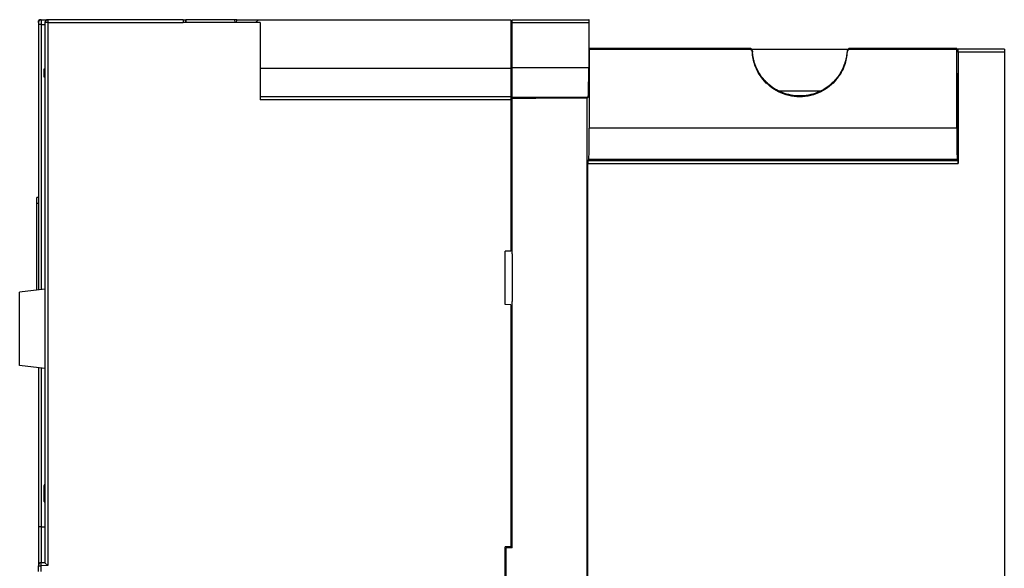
# Model space of a CAD drawing. Header units: inches. Extents: x 171 to 304, y 36 to 194.
# Tile 2 of 2: x 171 to 304, y 120 to 194. Entities that reach past the tile are written whole.
import ezdxf

# ---------------------------------------------------------------- set-up
doc = ezdxf.new("R2010")
doc.units = ezdxf.units.IN
doc.header["$MEASUREMENT"] = 0

# ---------------------------------------------------------------- blocks, each defined once
blk = doc.blocks.new('block 10')
at = {"color": 7, "lineweight": 25}
blk.add_open_spline([(174.43, 128.77), (174.43, 128.7), (174.46, 128.64), (174.51, 128.59)], degree=3, dxfattribs=at)
blk = doc.blocks.new('block 11')
at = {"color": 7, "lineweight": 25}
blk.add_open_spline([(174.5, 131.1), (174.45, 131.06), (174.43, 130.99), (174.43, 130.92)], degree=3, dxfattribs=at)
blk = doc.blocks.new('block 22')
at = {"color": 7, "lineweight": 25}
blk.add_open_spline([(173.66, 193.48), (173.66, 193.47), (173.66, 193.46), (173.66, 193.45), (173.65, 193.43), (173.65, 193.4), (173.65, 193.36), (173.65, 193.32), (173.65, 193.28), (173.65, 193.23), (173.65, 193.19), (173.65, 193.14), (173.65, 193.09)], degree=3, knots=[0, 0, 0, 0, 1, 1, 1, 2, 2, 2, 3, 3, 3, 4, 4, 4, 4], dxfattribs=at)
blk = doc.blocks.new('block 23')
at = {"color": 7, "lineweight": 25}
blk.add_open_spline([(173.64, 193.62), (173.64, 193.62), (173.64, 193.62), (173.64, 193.6), (173.64, 193.59), (173.64, 193.56), (173.64, 193.54), (173.64, 193.51), (173.64, 193.48), (173.64, 193.44), (173.64, 193.42), (173.64, 193.4), (173.64, 193.39)], degree=3, knots=[0, 0, 0, 0, 1, 1, 1, 2, 2, 2, 3, 3, 3, 4, 4, 4, 4], dxfattribs=at)
blk = doc.blocks.new('block 31')
at = {"color": 7, "lineweight": 25}
blk.add_lwpolyline([(247.68, 183.13), (240.76, 183.13)], dxfattribs=at)
blk = doc.blocks.new('block 32')
at = {"color": 7, "lineweight": 25}
blk.add_lwpolyline([(247.68, 47.92), (247.68, 183.13)], dxfattribs=at)
blk = doc.blocks.new('block 42')
at = {"color": 7, "lineweight": 25}
blk.add_lwpolyline([(236.75, 110.97), (236.75, 122.49)], dxfattribs=at)
blk = doc.blocks.new('block 43')
at = {"color": 7, "lineweight": 25}
blk.add_lwpolyline([(237.55, 122.49), (236.75, 122.49)], dxfattribs=at)
blk = doc.blocks.new('block 44')
at = {"color": 7, "lineweight": 25}
blk.add_lwpolyline([(237.55, 122.49), (237.55, 155.73)], dxfattribs=at)
blk = doc.blocks.new('block 45')
at = {"color": 7, "lineweight": 25}
blk.add_lwpolyline([(237.59, 155.73), (237.55, 155.73)], dxfattribs=at)
blk = doc.blocks.new('block 46')
at = {"color": 7, "lineweight": 25}
blk.add_lwpolyline([(237.59, 155.73), (237.59, 162.13)], dxfattribs=at)
blk = doc.blocks.new('block 47')
at = {"color": 7, "lineweight": 25}
blk.add_lwpolyline([(237.59, 162.13), (237.55, 162.13)], dxfattribs=at)
blk = doc.blocks.new('block 48')
at = {"color": 7, "lineweight": 25}
blk.add_lwpolyline([(237.55, 162.13), (237.55, 183.13)], dxfattribs=at)
blk = doc.blocks.new('block 49')
at = {"color": 7, "lineweight": 25}
blk.add_lwpolyline([(237.55, 183.13), (239.13, 183.13)], dxfattribs=at)
blk = doc.blocks.new('block 50')
at = {"color": 7, "lineweight": 25}
blk.add_lwpolyline([(239.13, 183.13), (240.76, 183.13)], dxfattribs=at)
blk = doc.blocks.new('block 51')
at = {"color": 7, "lineweight": 25}
blk.add_lwpolyline([(237.55, 183.13), (237.55, 183.26)], dxfattribs=at)
blk = doc.blocks.new('block 52')
at = {"color": 7, "lineweight": 25}
blk.add_lwpolyline([(237.55, 183.26), (247.81, 183.26)], dxfattribs=at)
blk = doc.blocks.new('block 53')
at = {"color": 7, "lineweight": 25}
blk.add_lwpolyline([(247.81, 183.26), (247.68, 183.13)], dxfattribs=at)
blk = doc.blocks.new('block 54')
at = {"color": 7, "lineweight": 25}
blk.add_lwpolyline([(239.13, 183.13), (240.76, 183.13)], dxfattribs=at)
blk = doc.blocks.new('block 59')
at = {"color": 7, "lineweight": 25}
blk.add_open_spline([(247.81, 183.26), (247.85, 183.3), (247.88, 185.07), (247.88, 187.26)], degree=3, dxfattribs=at)
blk = doc.blocks.new('block 60')
at = {"color": 7, "lineweight": 25}
blk.add_lwpolyline([(247.88, 193.33), (247.88, 187.26)], dxfattribs=at)
blk = doc.blocks.new('block 61')
at = {"color": 7, "lineweight": 25}
blk.add_open_spline([(247.88, 193.73), (247.88, 193.73), (247.88, 193.55), (247.88, 193.33)], degree=3, dxfattribs=at)
blk = doc.blocks.new('block 62')
at = {"color": 7, "lineweight": 25}
blk.add_lwpolyline([(247.94, 193.73), (247.88, 193.73)], dxfattribs=at)
blk = doc.blocks.new('block 63')
at = {"color": 7, "lineweight": 25}
blk.add_lwpolyline([(247.95, 189.73), (247.94, 193.73)], dxfattribs=at)
blk = doc.blocks.new('block 64')
at = {"color": 7, "lineweight": 25}
blk.add_lwpolyline([(247.95, 189.73), (247.96, 179.08)], dxfattribs=at)
blk = doc.blocks.new('block 65')
at = {"color": 7, "lineweight": 25}
blk.add_open_spline([(247.89, 174.87), (247.93, 174.91), (247.96, 176.73), (247.96, 178.94), (247.96, 178.98), (247.96, 179.03), (247.96, 179.08)], degree=3, knots=[0, 0, 0, 0, 1, 1, 1, 2, 2, 2, 2], dxfattribs=at)
blk = doc.blocks.new('block 66')
at = {"color": 7, "lineweight": 25}
blk.add_lwpolyline([(247.89, 174.87), (247.76, 174.74)], dxfattribs=at)
blk = doc.blocks.new('block 67')
at = {"color": 7, "lineweight": 25}
blk.add_open_spline([(247.76, 174.74), (247.75, 174.73), (247.75, 174.56), (247.75, 174.34)], degree=3, dxfattribs=at)
blk = doc.blocks.new('block 68')
at = {"color": 7, "lineweight": 25}
blk.add_lwpolyline([(247.75, 53.33), (247.75, 174.34)], dxfattribs=at)
blk = doc.blocks.new('block 72')
at = {"color": 7, "lineweight": 25}
blk.add_lwpolyline([(203.55, 193.33), (200.17, 193.33)], dxfattribs=at)
blk = doc.blocks.new('block 73')
at = {"color": 7, "lineweight": 25}
blk.add_lwpolyline([(203.55, 193.33), (203.55, 182.93)], dxfattribs=at)
blk = doc.blocks.new('block 74')
at = {"color": 7, "lineweight": 25}
blk.add_lwpolyline([(237.39, 182.93), (203.55, 182.93)], dxfattribs=at)
blk = doc.blocks.new('block 75')
at = {"color": 7, "lineweight": 25}
blk.add_lwpolyline([(237.39, 182.93), (237.39, 162.52)], dxfattribs=at)
blk = doc.blocks.new('block 76')
at = {"color": 7, "lineweight": 25}
blk.add_lwpolyline([(236.59, 155.31), (236.59, 162.51)], dxfattribs=at)
blk = doc.blocks.new('block 77')
at = {"color": 7, "lineweight": 25}
blk.add_lwpolyline([(237.39, 155.29), (236.59, 155.31)], dxfattribs=at)
blk = doc.blocks.new('block 78')
at = {"color": 7, "lineweight": 25}
blk.add_lwpolyline([(237.39, 155.29), (237.39, 122.63)], dxfattribs=at)
blk = doc.blocks.new('block 79')
at = {"color": 7, "lineweight": 25}
blk.add_lwpolyline([(236.59, 110.79), (236.59, 122.63)], dxfattribs=at)
blk = doc.blocks.new('block 95')
at = {"color": 7, "lineweight": 25}
blk.add_lwpolyline([(174.03, 119.32), (174.03, 120.09)], dxfattribs=at)
blk = doc.blocks.new('block 96')
at = {"color": 7, "lineweight": 25}
blk.add_lwpolyline([(174.91, 120.11), (174.03, 120.09)], dxfattribs=at)
blk = doc.blocks.new('block 97')
at = {"color": 7, "lineweight": 25}
blk.add_lwpolyline([(174.91, 193.33), (174.91, 120.11)], dxfattribs=at)
blk = doc.blocks.new('block 98')
at = {"color": 7, "lineweight": 25}
blk.add_lwpolyline([(174.91, 193.33), (193.15, 193.33)], dxfattribs=at)
blk = doc.blocks.new('block 99')
at = {"color": 7, "lineweight": 25}
blk.add_lwpolyline([(193.55, 193.33), (193.15, 193.33)], dxfattribs=at)
blk = doc.blocks.new('block 100')
at = {"color": 7, "lineweight": 25}
blk.add_lwpolyline([(200.17, 193.33), (193.55, 193.33)], dxfattribs=at)
blk = doc.blocks.new('block 102')
at = {"color": 7, "lineweight": 25}
blk.add_lwpolyline([(237.39, 162.52), (236.59, 162.51)], dxfattribs=at)
blk = doc.blocks.new('block 105')
at = {"color": 7, "lineweight": 25}
blk.add_lwpolyline([(237.39, 122.63), (236.59, 122.63)], dxfattribs=at)
blk = doc.blocks.new('block 111')
at = {"color": 7, "lineweight": 25}
blk.add_lwpolyline([(237.39, 183.33), (203.55, 183.33)], dxfattribs=at)
blk = doc.blocks.new('block 112')
at = {"color": 7, "lineweight": 25}
blk.add_lwpolyline([(237.39, 183.33), (237.39, 182.93)], dxfattribs=at)
blk = doc.blocks.new('block 113')
at = {"color": 7, "lineweight": 25}
blk.add_lwpolyline([(237.55, 162.13), (237.55, 155.73)], dxfattribs=at)
blk = doc.blocks.new('block 114')
at = {"color": 7, "lineweight": 25}
blk.add_lwpolyline([(193.55, 193.33), (193.55, 193.73)], dxfattribs=at)
blk = doc.blocks.new('block 115')
at = {"color": 7, "lineweight": 25}
blk.add_lwpolyline([(200.16, 193.73), (193.55, 193.73)], dxfattribs=at)
blk = doc.blocks.new('block 116')
at = {"color": 7, "lineweight": 25}
blk.add_lwpolyline([(200.17, 193.33), (200.16, 193.73)], dxfattribs=at)
blk = doc.blocks.new('block 117')
at = {"color": 7, "lineweight": 25}
blk.add_lwpolyline([(174.91, 193.73), (174.91, 193.33)], dxfattribs=at)
blk = doc.blocks.new('block 118')
at = {"color": 7, "lineweight": 25}
blk.add_lwpolyline([(193.15, 193.73), (174.91, 193.73)], dxfattribs=at)
blk = doc.blocks.new('block 119')
at = {"color": 7, "lineweight": 25}
blk.add_lwpolyline([(193.15, 193.73), (193.15, 193.33)], dxfattribs=at)
blk = doc.blocks.new('block 131')
at = {"color": 7, "lineweight": 25}
blk.add_lwpolyline([(174.51, 193.33), (174.51, 120.5)], dxfattribs=at)
blk = doc.blocks.new('block 132')
at = {"color": 7, "lineweight": 25}
blk.add_lwpolyline([(174.91, 193.33), (174.51, 193.33)], dxfattribs=at)
blk = doc.blocks.new('block 133')
at = {"color": 7, "lineweight": 25}
blk.add_lwpolyline([(174.51, 120.5), (174.91, 120.11)], dxfattribs=at)
blk = doc.blocks.new('block 134')
at = {"color": 7, "lineweight": 25}
blk.add_open_spline([(174.91, 193.73), (174.69, 193.73), (174.51, 193.55), (174.51, 193.33)], degree=3, dxfattribs=at)
blk = doc.blocks.new('block 135')
at = {"color": 7, "lineweight": 25}
blk.add_lwpolyline([(173.63, 120.09), (174.03, 120.09)], dxfattribs=at)
blk = doc.blocks.new('block 136')
at = {"color": 7, "lineweight": 25}
blk.add_open_spline([(174.02, 120.49), (173.8, 120.49), (173.63, 120.31), (173.63, 120.09)], degree=3, dxfattribs=at)
blk = doc.blocks.new('block 137')
at = {"color": 7, "lineweight": 25}
blk.add_lwpolyline([(174.03, 120.09), (174.02, 120.49)], dxfattribs=at)
blk = doc.blocks.new('block 141')
at = {"color": 7, "lineweight": 25}
blk.add_lwpolyline([(173.63, 119.33), (173.63, 120.09)], dxfattribs=at)
blk = doc.blocks.new('block 143')
at = {"color": 7, "lineweight": 25}
blk.add_lwpolyline([(174.51, 120.5), (174.02, 120.49)], dxfattribs=at)
blk = doc.blocks.new('block 146')
at = {"color": 7, "lineweight": 25}
blk.add_lwpolyline([(236.75, 121.51), (236.59, 121.51)], dxfattribs=at)
blk = doc.blocks.new('block 148')
at = {"color": 7, "lineweight": 25}
blk.add_lwpolyline([(237.55, 182.05), (237.39, 182.04)], dxfattribs=at)
blk = doc.blocks.new('block 158')
at = {"color": 7, "lineweight": 25}
blk.add_lwpolyline([(236.75, 120.68), (236.59, 120.68)], dxfattribs=at)
blk = doc.blocks.new('block 166')
at = {"color": 7, "lineweight": 25}
blk.add_lwpolyline([(247.75, 174.34), (297.74, 174.34)], dxfattribs=at)
blk = doc.blocks.new('block 167')
at = {"color": 7, "lineweight": 25}
blk.add_lwpolyline([(297.74, 189.33), (297.74, 174.34)], dxfattribs=at)
blk = doc.blocks.new('block 168')
at = {"color": 7, "lineweight": 25}
blk.add_lwpolyline([(303.95, 189.33), (297.74, 189.33)], dxfattribs=at)
blk = doc.blocks.new('block 169')
at = {"color": 7, "lineweight": 25}
blk.add_lwpolyline([(303.95, 189.33), (303.95, 48.13)], dxfattribs=at)
blk = doc.blocks.new('block 175')
at = {"color": 7, "lineweight": 25}
blk.add_lwpolyline([(303.95, 189.73), (297.73, 189.73)], dxfattribs=at)
blk = doc.blocks.new('block 176')
at = {"color": 7, "lineweight": 25}
blk.add_open_spline([(297.74, 189.33), (297.74, 189.55), (297.74, 189.73), (297.73, 189.73)], degree=3, dxfattribs=at)
blk = doc.blocks.new('block 177')
at = {"color": 7, "lineweight": 25}
blk.add_lwpolyline([(303.95, 189.73), (303.95, 189.33)], dxfattribs=at)
blk = doc.blocks.new('block 178')
at = {"color": 7, "lineweight": 25}
blk.add_lwpolyline([(247.76, 174.74), (297.73, 174.74)], dxfattribs=at)
blk = doc.blocks.new('block 179')
at = {"color": 7, "lineweight": 25}
blk.add_open_spline([(297.74, 174.34), (297.74, 174.56), (297.74, 174.73), (297.73, 174.74)], degree=3, dxfattribs=at)
blk = doc.blocks.new('block 180')
at = {"color": 7, "lineweight": 25}
blk.add_open_spline([(297.66, 184.53), (297.66, 185.63), (297.65, 186.53), (297.63, 186.53), (297.61, 186.53), (297.6, 185.63), (297.6, 184.53)], degree=3, knots=[0, 0, 0, 0, 1, 1, 1, 2, 2, 2, 2], dxfattribs=at)
blk = doc.blocks.new('block 181')
at = {"color": 7, "lineweight": 25}
blk.add_lwpolyline([(297.6, 184.53), (297.6, 183.19)], dxfattribs=at)
blk = doc.blocks.new('block 182')
at = {"color": 7, "lineweight": 25}
blk.add_open_spline([(297.6, 183.19), (297.56, 182.08), (297.55, 179.64), (297.57, 177.72), (297.59, 175.81), (297.63, 175.16), (297.66, 176.26), (297.7, 177.37), (297.71, 179.81), (297.69, 181.73), (297.68, 182.34), (297.68, 182.84), (297.66, 183.19)], degree=3, knots=[0, 0, 0, 0, 1, 1, 1, 2, 2, 2, 3, 3, 3, 4, 4, 4, 4], dxfattribs=at)
blk = doc.blocks.new('block 183')
at = {"color": 7, "lineweight": 25}
blk.add_lwpolyline([(297.66, 183.19), (297.66, 184.53)], dxfattribs=at)
blk = doc.blocks.new('block 184')
at = {"color": 7, "lineweight": 25}
blk.add_lwpolyline([(297.6, 174.87), (297.73, 174.74)], dxfattribs=at)
blk = doc.blocks.new('block 185')
at = {"color": 7, "lineweight": 25}
blk.add_open_spline([(297.54, 179.08), (297.53, 176.87), (297.56, 174.99), (297.6, 174.87), (297.6, 174.87), (297.6, 174.87), (297.6, 174.87)], degree=3, knots=[0, 0, 0, 0, 1, 1, 1, 2, 2, 2, 2], dxfattribs=at)
blk = doc.blocks.new('block 186')
at = {"color": 7, "lineweight": 25}
blk.add_lwpolyline([(297.54, 179.08), (297.55, 189.73)], dxfattribs=at)
blk = doc.blocks.new('block 187')
at = {"color": 7, "lineweight": 25}
blk.add_lwpolyline([(297.73, 189.73), (297.55, 189.73)], dxfattribs=at)
blk = doc.blocks.new('block 191')
at = {"color": 7, "lineweight": 25}
blk.add_lwpolyline([(297.6, 174.87), (247.89, 174.87)], dxfattribs=at)
blk = doc.blocks.new('block 192')
at = {"color": 7, "lineweight": 25}
blk.add_lwpolyline([(174.51, 146.69), (171.11, 147.11)], dxfattribs=at)
blk = doc.blocks.new('block 193')
at = {"color": 7, "lineweight": 25}
blk.add_lwpolyline([(171.11, 147.11), (171.11, 156.98)], dxfattribs=at)
blk = doc.blocks.new('block 194')
at = {"color": 7, "lineweight": 25}
blk.add_lwpolyline([(174.51, 157.4), (171.11, 156.98)], dxfattribs=at)
blk = doc.blocks.new('block 195')
at = {"color": 7, "lineweight": 25}
blk.add_lwpolyline([(174.43, 129.85), (174.43, 130.92)], dxfattribs=at)
blk = doc.blocks.new('block 196')
at = {"color": 7, "lineweight": 25}
blk.add_lwpolyline([(174.43, 128.77), (174.43, 129.85)], dxfattribs=at)
blk = doc.blocks.new('block 197')
at = {"color": 7, "lineweight": 25}
blk.add_lwpolyline([(193.15, 193.73), (193.54, 193.73)], dxfattribs=at)
blk = doc.blocks.new('block 198')
at = {"color": 7, "lineweight": 25}
blk.add_lwpolyline([(193.54, 193.73), (193.55, 193.73)], dxfattribs=at)
blk = doc.blocks.new('block 199')
at = {"color": 7, "lineweight": 25}
blk.add_lwpolyline([(297.66, 183.19), (297.6, 183.19)], dxfattribs=at)
blk = doc.blocks.new('block 200')
at = {"color": 7, "lineweight": 25}
blk.add_lwpolyline([(203.55, 187.19), (237.39, 187.19)], dxfattribs=at)
blk = doc.blocks.new('block 201')
at = {"color": 7, "lineweight": 25}
blk.add_lwpolyline([(237.39, 187.19), (237.39, 183.33)], dxfattribs=at)
blk = doc.blocks.new('block 202')
at = {"color": 7, "lineweight": 25}
blk.add_lwpolyline([(237.55, 187.26), (247.88, 187.26)], dxfattribs=at)
blk = doc.blocks.new('block 203')
at = {"color": 7, "lineweight": 25}
blk.add_lwpolyline([(237.55, 183.26), (237.55, 187.26)], dxfattribs=at)
blk = doc.blocks.new('block 204')
at = {"color": 7, "lineweight": 25}
blk.add_lwpolyline([(203.35, 193.73), (202.94, 193.33)], dxfattribs=at)
blk = doc.blocks.new('block 205')
at = {"color": 7, "lineweight": 25}
blk.add_lwpolyline([(203.35, 193.73), (237.39, 193.73)], dxfattribs=at)
blk = doc.blocks.new('block 206')
at = {"color": 7, "lineweight": 25}
blk.add_lwpolyline([(237.39, 193.73), (237.39, 187.19)], dxfattribs=at)
blk = doc.blocks.new('block 210')
at = {"color": 7, "lineweight": 25}
blk.add_lwpolyline([(237.55, 193.33), (247.88, 193.33)], dxfattribs=at)
blk = doc.blocks.new('block 211')
at = {"color": 7, "lineweight": 25}
blk.add_lwpolyline([(237.55, 187.26), (237.55, 193.33)], dxfattribs=at)
blk = doc.blocks.new('block 212')
at = {"color": 7, "lineweight": 25}
blk.add_lwpolyline([(237.55, 193.73), (247.88, 193.73)], dxfattribs=at)
blk = doc.blocks.new('block 213')
at = {"color": 7, "lineweight": 25}
blk.add_lwpolyline([(237.55, 193.33), (237.55, 193.73)], dxfattribs=at)
blk = doc.blocks.new('block 220')
at = {"color": 7, "lineweight": 25}
blk.add_lwpolyline([(297.54, 179.08), (247.96, 179.08)], dxfattribs=at)
blk = doc.blocks.new('block 221')
at = {"color": 7, "lineweight": 25}
blk.add_lwpolyline([(237.55, 192.45), (237.39, 192.44)], dxfattribs=at)
blk = doc.blocks.new('block 225')
at = {"color": 7, "lineweight": 25}
blk.add_lwpolyline([(200.38, 193.33), (200.39, 193.73)], dxfattribs=at)
blk = doc.blocks.new('block 226')
at = {"color": 7, "lineweight": 25}
blk.add_lwpolyline([(200.39, 193.73), (203.35, 193.73)], dxfattribs=at)
blk = doc.blocks.new('block 229')
at = {"color": 7, "lineweight": 25}
blk.add_open_spline([(269.96, 189.35), (269.95, 189.39), (269.94, 189.44), (269.92, 189.49), (269.9, 189.54), (269.87, 189.58), (269.83, 189.62), (269.79, 189.65), (269.75, 189.68), (269.7, 189.7), (269.65, 189.72), (269.6, 189.73), (269.56, 189.73)], degree=3, knots=[0, 0, 0, 0, 1, 1, 1, 2, 2, 2, 3, 3, 3, 4, 4, 4, 4], dxfattribs=at)
blk = doc.blocks.new('block 230')
at = {"color": 7, "lineweight": 25}
blk.add_open_spline([(282.74, 189.35), (282.7, 188.82), (282.6, 188.22), (282.38, 187.59), (282.27, 187.28), (282.13, 186.95), (281.94, 186.62), (281.76, 186.3), (281.54, 185.97), (281.28, 185.65), (281.02, 185.34), (280.72, 185.03), (280.37, 184.75), (280.02, 184.47), (279.63, 184.21), (279.2, 184), (278.78, 183.79), (278.32, 183.62), (277.83, 183.5), (277.35, 183.39), (276.85, 183.33), (276.35, 183.33), (275.84, 183.33), (275.34, 183.39), (274.86, 183.5), (274.38, 183.62), (273.91, 183.79), (273.49, 184), (273.06, 184.21), (272.67, 184.47), (272.32, 184.75), (271.98, 185.03), (271.67, 185.34), (271.41, 185.65), (271.15, 185.97), (270.93, 186.3), (270.75, 186.62), (270.57, 186.95), (270.42, 187.28), (270.31, 187.59), (270.09, 188.22), (269.99, 188.82), (269.96, 189.35)], degree=3, knots=[0, 0, 0, 0, 1, 1, 1, 2, 2, 2, 3, 3, 3, 4, 4, 4, 5, 5, 5, 6, 6, 6, 7, 7, 7, 8, 8, 8, 9, 9, 9, 10, 10, 10, 11, 11, 11, 12, 12, 12, 13, 13, 13, 14, 14, 14, 14], dxfattribs=at)
blk = doc.blocks.new('block 231')
at = {"color": 7, "lineweight": 25}
blk.add_open_spline([(283.13, 189.73), (283.09, 189.73), (283.04, 189.72), (282.99, 189.7), (282.94, 189.68), (282.9, 189.65), (282.86, 189.62), (282.82, 189.58), (282.79, 189.54), (282.77, 189.49), (282.75, 189.44), (282.74, 189.39), (282.74, 189.35)], degree=3, knots=[0, 0, 0, 0, 1, 1, 1, 2, 2, 2, 3, 3, 3, 4, 4, 4, 4], dxfattribs=at)
blk = doc.blocks.new('block 232')
at = {"color": 7, "lineweight": 25}
blk.add_lwpolyline([(283.13, 189.73), (297.55, 189.73)], dxfattribs=at)
blk = doc.blocks.new('block 233')
at = {"color": 7, "lineweight": 25}
blk.add_lwpolyline([(247.95, 189.73), (269.56, 189.73)], dxfattribs=at)
blk = doc.blocks.new('block 234')
at = {"color": 7, "lineweight": 25}
blk.add_lwpolyline([(283.13, 189.85), (283.13, 189.73)], dxfattribs=at)
blk = doc.blocks.new('block 235')
at = {"color": 7, "lineweight": 25}
blk.add_lwpolyline([(297.55, 189.85), (283.13, 189.85)], dxfattribs=at)
blk = doc.blocks.new('block 236')
at = {"color": 7, "lineweight": 25}
blk.add_lwpolyline([(297.55, 189.85), (297.55, 189.73)], dxfattribs=at)
blk = doc.blocks.new('block 237')
at = {"color": 7, "lineweight": 25}
blk.add_lwpolyline([(282.74, 189.47), (282.74, 189.35)], dxfattribs=at)
blk = doc.blocks.new('block 238')
at = {"color": 7, "lineweight": 25}
blk.add_open_spline([(283.13, 189.85), (283.03, 189.85), (282.93, 189.81), (282.86, 189.74), (282.79, 189.67), (282.74, 189.57), (282.74, 189.47)], degree=3, knots=[0, 0, 0, 0, 1, 1, 1, 2, 2, 2, 2], dxfattribs=at)
blk = doc.blocks.new('block 239')
at = {"color": 7, "lineweight": 25}
blk.add_lwpolyline([(269.56, 189.85), (269.56, 189.73)], dxfattribs=at)
blk = doc.blocks.new('block 240')
at = {"color": 7, "lineweight": 25}
blk.add_open_spline([(269.96, 189.47), (269.95, 189.57), (269.91, 189.67), (269.83, 189.74), (269.76, 189.81), (269.66, 189.85), (269.56, 189.85)], degree=3, knots=[0, 0, 0, 0, 1, 1, 1, 2, 2, 2, 2], dxfattribs=at)
blk = doc.blocks.new('block 241')
at = {"color": 7, "lineweight": 25}
blk.add_lwpolyline([(269.96, 189.47), (269.96, 189.35)], dxfattribs=at)
blk = doc.blocks.new('block 242')
at = {"color": 7, "lineweight": 25}
blk.add_lwpolyline([(247.95, 189.85), (247.95, 189.73)], dxfattribs=at)
blk = doc.blocks.new('block 243')
at = {"color": 7, "lineweight": 25}
blk.add_lwpolyline([(269.56, 189.85), (247.95, 189.85)], dxfattribs=at)
blk = doc.blocks.new('block 244')
at = {"color": 7, "lineweight": 25}
blk.add_open_spline([(282.74, 189.47), (282.73, 189.4), (282.72, 189.33), (282.72, 189.25), (282.71, 189.18), (282.7, 189.1), (282.69, 189.02), (282.68, 188.95), (282.67, 188.87), (282.66, 188.79), (282.64, 188.71), (282.63, 188.63), (282.61, 188.55), (282.6, 188.47), (282.58, 188.38), (282.56, 188.3), (282.54, 188.22), (282.51, 188.14), (282.49, 188.05), (282.46, 187.97), (282.44, 187.88), (282.41, 187.8), (282.38, 187.71), (282.35, 187.62), (282.31, 187.54), (282.28, 187.45), (282.24, 187.36), (282.21, 187.27), (282.17, 187.19), (282.13, 187.1), (282.08, 187.01), (282.04, 186.92), (281.99, 186.83), (281.94, 186.74), (281.89, 186.65), (281.84, 186.56), (281.79, 186.48), (281.73, 186.39), (281.67, 186.3), (281.61, 186.21), (281.55, 186.12), (281.49, 186.03), (281.42, 185.95), (281.36, 185.86), (281.29, 185.77), (281.21, 185.69), (281.14, 185.6), (281.06, 185.52), (280.98, 185.43), (280.9, 185.35), (280.82, 185.27), (280.74, 185.19), (280.49, 184.95), (280.21, 184.73), (279.93, 184.54), (279.55, 184.28), (279.14, 184.06), (278.71, 183.89), (278.33, 183.74), (277.93, 183.63), (277.53, 183.55), (277.14, 183.48), (276.74, 183.44), (276.35, 183.44), (275.95, 183.44), (275.55, 183.48), (275.17, 183.55), (274.76, 183.63), (274.37, 183.74), (273.99, 183.89), (273.62, 184.04), (273.27, 184.21), (272.94, 184.42), (272.59, 184.64), (272.26, 184.9), (271.96, 185.19), (271.8, 185.34), (271.64, 185.5), (271.5, 185.66), (271.37, 185.82), (271.24, 185.99), (271.12, 186.16), (271, 186.32), (270.89, 186.49), (270.79, 186.66), (270.7, 186.82), (270.61, 186.99), (270.54, 187.16), (270.46, 187.33), (270.39, 187.49), (270.33, 187.66), (270.27, 187.82), (270.22, 187.98), (270.18, 188.14), (270.14, 188.3), (270.1, 188.45), (270.07, 188.61), (270.04, 188.76), (270.01, 188.9), (270, 189.05), (269.98, 189.19), (269.97, 189.33), (269.96, 189.47)], degree=3, knots=[0, 0, 0, 0, 1, 1, 1, 2, 2, 2, 3, 3, 3, 4, 4, 4, 5, 5, 5, 6, 6, 6, 7, 7, 7, 8, 8, 8, 9, 9, 9, 10, 10, 10, 11, 11, 11, 12, 12, 12, 13, 13, 13, 14, 14, 14, 15, 15, 15, 16, 16, 16, 17, 17, 17, 18, 18, 18, 19, 19, 19, 20, 20, 20, 21, 21, 21, 22, 22, 22, 23, 23, 23, 24, 24, 24, 25, 25, 25, 26, 26, 26, 27, 27, 27, 28, 28, 28, 29, 29, 29, 30, 30, 30, 31, 31, 31, 32, 32, 32, 33, 33, 33, 34, 34, 34, 34], dxfattribs=at)
blk = doc.blocks.new('block 261')
at = {"color": 7, "lineweight": 25}
blk.add_lwpolyline([(174.43, 185.98), (174.43, 187.08)], dxfattribs=at)
blk = doc.blocks.new('block 262')
at = {"color": 7, "lineweight": 25}
blk.add_lwpolyline([(174.43, 187.08), (174.51, 187.08)], dxfattribs=at)
blk = doc.blocks.new('block 263')
at = {"color": 7, "lineweight": 25}
blk.add_lwpolyline([(174.51, 185.97), (174.43, 185.98)], dxfattribs=at)
blk = doc.blocks.new('block 264')
at = {"color": 7, "lineweight": 25}
blk.add_lwpolyline([(273.54, 184.13), (279.15, 184.13)], dxfattribs=at)
blk = doc.blocks.new('block 265')
at = {"color": 7, "lineweight": 25}
blk.add_lwpolyline([(269.84, 189.73), (282.85, 189.73)], dxfattribs=at)
blk = doc.blocks.new('block 271')
at = {"color": 7, "lineweight": 25}
blk.add_lwpolyline([(174.02, 125.33), (174.02, 120.49)], dxfattribs=at)
blk = doc.blocks.new('block 272')
at = {"color": 7, "lineweight": 25}
blk.add_lwpolyline([(174.02, 125.33), (173.63, 125.33)], dxfattribs=at)
blk = doc.blocks.new('block 273')
at = {"color": 7, "lineweight": 25}
blk.add_lwpolyline([(173.63, 125.33), (173.63, 120.09)], dxfattribs=at)
blk = doc.blocks.new('block 274')
at = {"color": 7, "lineweight": 25}
blk.add_lwpolyline([(174.02, 193.09), (174.51, 193.09)], dxfattribs=at)
blk = doc.blocks.new('block 275')
at = {"color": 7, "lineweight": 25}
blk.add_open_spline([(174.03, 193.73), (174.02, 193.73), (174.02, 193.66), (174.02, 193.54), (174.02, 193.42), (174.02, 193.25), (174.02, 193.09)], degree=3, knots=[0, 0, 0, 0, 1, 1, 1, 2, 2, 2, 2], dxfattribs=at)
blk = doc.blocks.new('block 276')
at = {"color": 7, "lineweight": 25}
blk.add_lwpolyline([(174.03, 193.73), (174.91, 193.73)], dxfattribs=at)
blk = doc.blocks.new('block 277')
at = {"color": 7, "lineweight": 25}
blk.add_lwpolyline([(174.02, 193.09), (173.63, 193.09)], dxfattribs=at)
blk = doc.blocks.new('block 278')
at = {"color": 7, "lineweight": 25}
blk.add_lwpolyline([(173.63, 193.09), (173.63, 157.29)], dxfattribs=at)
blk = doc.blocks.new('block 279')
at = {"color": 7, "lineweight": 25}
blk.add_lwpolyline([(173.63, 146.8), (173.63, 125.33)], dxfattribs=at)
blk = doc.blocks.new('block 280')
at = {"color": 7, "lineweight": 25}
blk.add_open_spline([(174.03, 193.73), (173.81, 193.73), (173.63, 193.55), (173.63, 193.33)], degree=3, dxfattribs=at)
blk = doc.blocks.new('block 281')
at = {"color": 7, "lineweight": 25}
blk.add_open_spline([(173.63, 193.33), (173.63, 193.33), (173.63, 193.31), (173.63, 193.28), (173.63, 193.24), (173.63, 193.18), (173.63, 193.09)], degree=3, knots=[0, 0, 0, 0, 1, 1, 1, 2, 2, 2, 2], dxfattribs=at)
blk = doc.blocks.new('block 282')
at = {"color": 7, "lineweight": 25}
blk.add_lwpolyline([(173.43, 157.27), (173.43, 168.93)], dxfattribs=at)
blk = doc.blocks.new('block 283')
at = {"color": 7, "lineweight": 25}
blk.add_lwpolyline([(173.43, 168.93), (173.43, 169.73)], dxfattribs=at)
blk = doc.blocks.new('block 284')
at = {"color": 7, "lineweight": 25}
blk.add_lwpolyline([(173.63, 169.73), (173.43, 169.73)], dxfattribs=at)
blk = doc.blocks.new('block 285')
at = {"color": 7, "lineweight": 25}
blk.add_lwpolyline([(200.39, 193.73), (200.16, 193.73)], dxfattribs=at)
blk = doc.blocks.new('block 286')
at = {"color": 7, "lineweight": 25}
blk.add_lwpolyline([(173.79, 193.73), (174.03, 193.73)], dxfattribs=at)
blk = doc.blocks.new('block 287')
at = {"color": 7, "lineweight": 25}
blk.add_open_spline([(173.79, 193.73), (173.7, 193.73), (173.63, 193.65), (173.63, 193.57)], degree=3, dxfattribs=at)
blk = doc.blocks.new('block 288')
at = {"color": 7, "lineweight": 25}
blk.add_open_spline([(173.63, 193.33), (173.63, 193.35), (173.63, 193.37), (173.63, 193.4), (173.63, 193.42), (173.63, 193.44), (173.63, 193.47), (173.63, 193.52), (173.63, 193.57), (173.63, 193.57)], degree=3, knots=[0, 0, 0, 0, 1, 1, 1, 2, 2, 2, 3, 3, 3, 3], dxfattribs=at)
blk = doc.blocks.new('block 289')
at = {"color": 7, "lineweight": 25}
blk.add_lwpolyline([(236.75, 121.11), (236.59, 121.11)], dxfattribs=at)
blk = doc.blocks.new('block 290')
at = {"color": 7, "lineweight": 25}
blk.add_lwpolyline([(236.59, 120.86), (236.75, 120.86)], dxfattribs=at)
blk = doc.blocks.new('block 345')
at = {"color": 253, "lineweight": 25}
blk.add_lwpolyline([(237.55, 180.45), (237.39, 180.44)], dxfattribs=at)
blk = doc.blocks.new('block 347')
at = {"color": 253, "lineweight": 25}
blk.add_lwpolyline([(193.54, 193.73), (193.54, 193.33)], dxfattribs=at)
blk = doc.blocks.new('block 348')
at = {"color": 253, "lineweight": 25}
blk.add_lwpolyline([(237.39, 187.33), (237.55, 187.33)], dxfattribs=at)
blk = doc.blocks.new('block 349')
at = {"color": 253, "lineweight": 25}
blk.add_lwpolyline([(297.66, 184.53), (297.6, 184.53)], dxfattribs=at)
blk = doc.blocks.new('block 350')
at = {"color": 253, "lineweight": 25}
blk.add_lwpolyline([(237.55, 190.85), (237.39, 190.84)], dxfattribs=at)
blk = doc.blocks.new('block 357')
at = {"color": 253, "lineweight": 25}
blk.add_lwpolyline([(174.02, 125.33), (174.51, 125.33)], dxfattribs=at)
blk = doc.blocks.new('block 358')
at = {"color": 253, "lineweight": 25}
blk.add_lwpolyline([(174.02, 193.09), (174.02, 157.34)], dxfattribs=at)
blk = doc.blocks.new('block 359')
at = {"color": 253, "lineweight": 25}
blk.add_lwpolyline([(174.02, 146.75), (174.02, 125.33)], dxfattribs=at)
blk = doc.blocks.new('block 360')
at = {"color": 253, "lineweight": 25}
blk.add_lwpolyline([(173.63, 168.93), (173.43, 168.93)], dxfattribs=at)
blk = doc.blocks.new('block 361')
at = {"color": 253, "lineweight": 25}
blk.add_open_spline([(173.78, 193.63), (173.78, 193.66), (173.78, 193.68), (173.78, 193.7), (173.78, 193.72), (173.79, 193.72), (173.79, 193.73)], degree=3, knots=[0, 0, 0, 0, 1, 1, 1, 2, 2, 2, 2], dxfattribs=at)

msp = doc.modelspace()

# ---------------------------------------------------------------- block references
for name in ['block 280', 'block 287', 'block 288', 'block 281', 'block 277', 'block 278', 'block 23', 'block 22', 'block 361', 'block 286', 'block 275', 'block 274', 'block 358', 'block 276', 'block 134', 'block 131', 'block 132', 'block 117', 'block 118', 'block 97', 'block 98', 'block 119', 'block 197', 'block 99', 'block 198', 'block 347', 'block 114', 'block 115', 'block 100', 'block 116', 'block 285', 'block 72', 'block 225', 'block 226', 'block 204', 'block 205', 'block 73', 'block 206', 'block 212', 'block 213', 'block 210', 'block 211', 'block 61', 'block 62', 'block 60', 'block 63', 'block 221', 'block 350', 'block 242', 'block 243', 'block 64', 'block 233', 'block 239', 'block 240', 'block 229', 'block 265', 'block 241', 'block 244', 'block 230', 'block 238', 'block 231', 'block 237', 'block 234', 'block 235', 'block 232', 'block 186', 'block 236', 'block 187', 'block 175', 'block 176', 'block 167', 'block 168', 'block 177', 'block 169', 'block 348', 'block 261', 'block 262', 'block 263', 'block 200', 'block 201', 'block 202', 'block 203', 'block 59', 'block 180', 'block 111', 'block 112', 'block 264', 'block 181', 'block 349', 'block 183', 'block 74', 'block 75', 'block 148', 'block 51', 'block 52', 'block 48', 'block 49', 'block 50', 'block 54', 'block 31', 'block 53', 'block 32', 'block 182', 'block 199', 'block 345', 'block 65', 'block 220', 'block 185', 'block 67', 'block 68', 'block 166', 'block 66', 'block 178', 'block 191', 'block 184', 'block 179', 'block 283', 'block 284', 'block 282', 'block 360', 'block 102', 'block 76', 'block 47', 'block 113', 'block 46', 'block 194', 'block 193', 'block 44', 'block 45', 'block 77', 'block 78', 'block 192', 'block 279', 'block 359', 'block 11', 'block 195', 'block 196', 'block 10', 'block 272', 'block 273', 'block 271', 'block 357', 'block 79', 'block 105', 'block 42', 'block 43', 'block 146', 'block 289', 'block 136', 'block 135', 'block 141', 'block 143', 'block 137', 'block 96', 'block 95', 'block 133', 'block 290', 'block 158']:
    msp.add_blockref(name, (0, 0))

doc.saveas('drawing.dxf')
